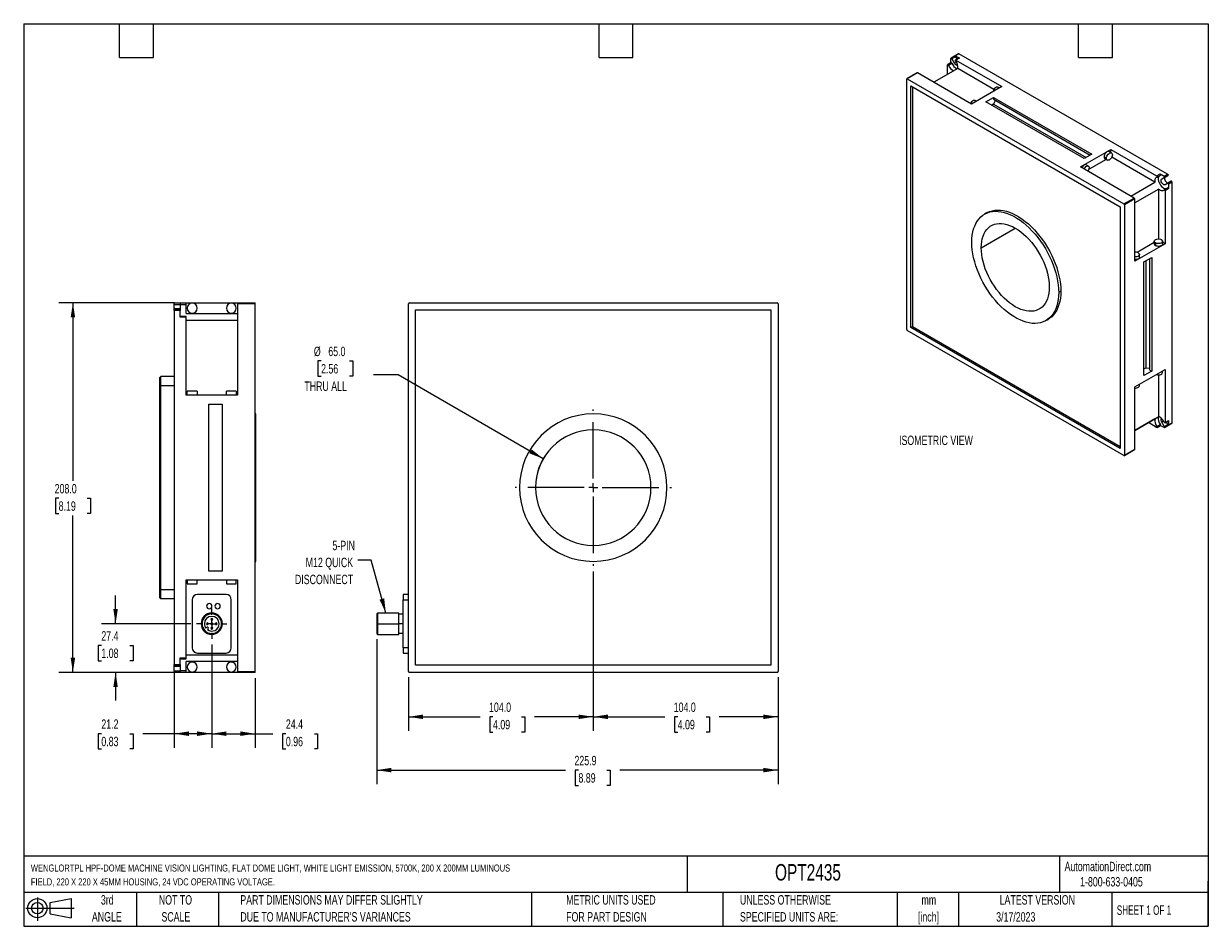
# Model space of a CAD drawing. Header units: millimetres. Extents: x 16 to 683, y 16 to 524.
import ezdxf

# ---------------------------------------------------------------- set-up
doc = ezdxf.new("R2010")
doc.units = ezdxf.units.MM
doc.header["$LTSCALE"] = 2.5
doc.linetypes.add('CENTERX2', pattern=[20.32, 12.7, -2.54, 2.54, -2.54])
doc.layers.add('CENTER', color=40, linetype='CENTERX2')
doc.layers.add('DIMENSIONS', color=140, linetype='Continuous', lineweight=25)
doc.layers.add('TEXT', color=140, linetype='Continuous', lineweight=25)
doc.styles.add('SLDTEXTSTYLE0', font='TXT', dxfattribs={"width": 0.7})
doc.styles.add('SLDTEXTSTYLE1', font='TXT', dxfattribs={"width": 0.65})
doc.dimstyles.new('SLDDIMSTYLE0', dxfattribs={"dimtxt": 5.39502, "dimasz": 8.255, "dimexe": 0, "dimexo": 0.0625, "dimgap": 1.348755, "dimtad": 0, "dimtih": 1, "dimtoh": 1, "dimrnd": 1e-09, "dimzin": 4, "dimdsep": 46, "dimtxsty": 'SLDTEXTSTYLE0', "dimsah": 1, "dimcen": 0.09, "dimadec": 0, "dimazin": 1, "dimtfac": 1, "dimtofl": 0, "dimtmove": 0, "dimatfit": 3, "dimfxl": 0, "dimfrac": 2, "dimtolj": 1, "dimtzin": 12, "dimarcsym": 0})
doc.dimstyles.new('SLDDIMSTYLE1', dxfattribs={"dimtxt": 5.39502, "dimasz": 8.255, "dimexe": 0, "dimexo": 0.0625, "dimgap": 1.348755, "dimtad": 0, "dimtih": 1, "dimtoh": 1, "dimrnd": 1e-09, "dimzin": 12, "dimdsep": 46, "dimtxsty": 'SLDTEXTSTYLE0', "dimsah": 1, "dimcen": 0.09, "dimadec": 0, "dimazin": 3, "dimtfac": 1, "dimtofl": 0, "dimtmove": 0, "dimatfit": 3, "dimfxl": 0, "dimfrac": 2, "dimtolj": 1, "dimtzin": 12, "dimarcsym": 0})
doc.dimstyles.new('SLDDIMSTYLE2', dxfattribs={"dimtxt": 5.39502, "dimasz": 8.255, "dimexe": 0, "dimexo": 0.0625, "dimgap": 1.348755, "dimtad": 0, "dimtih": 1, "dimtoh": 1, "dimrnd": 1e-09, "dimzin": 4, "dimdsep": 46, "dimtxsty": 'SLDTEXTSTYLE0', "dimsah": 1, "dimcen": 0, "dimadec": 0, "dimazin": 1, "dimtfac": 1, "dimtofl": 0, "dimtmove": 0, "dimatfit": 3, "dimfxl": 0, "dimfrac": 2, "dimtolj": 1, "dimtzin": 12, "dimarcsym": 0})
doc.dimstyles.new('SLDDIMSTYLE3', dxfattribs={"dimtxt": 0.18, "dimasz": 8.255, "dimexe": 0, "dimexo": 0.0625, "dimgap": 0, "dimtad": 0, "dimtih": 1, "dimtoh": 1, "dimdec": 0, "dimrnd": 1e-09, "dimzin": 0, "dimdsep": 46, "dimtxsty": 'Standard', "dimsah": 1, "dimcen": 0.09, "dimadec": 0, "dimazin": 0, "dimtfac": 8.255, "dimtdec": 0, "dimtofl": 0, "dimtmove": 0, "dimatfit": 3, "dimfxl": 0, "dimfrac": 2, "dimtolj": 1, "dimtzin": 0, "dimarcsym": 0})
doc.dimstyles.new('SLDDIMSTYLE4', dxfattribs={"dimtxt": 5.39502, "dimasz": 8.255, "dimexe": 0, "dimexo": 0.0625, "dimgap": 1.348755, "dimtad": 0, "dimtih": 1, "dimtoh": 1, "dimrnd": 1e-09, "dimzin": 12, "dimdsep": 46, "dimtxsty": 'SLDTEXTSTYLE0', "dimsah": 1, "dimcen": 0.09, "dimadec": 0, "dimazin": 3, "dimtfac": 1, "dimtmove": 0, "dimatfit": 0, "dimfxl": 0, "dimfrac": 2, "dimtolj": 1, "dimtzin": 12, "dimarcsym": 0})

# ---------------------------------------------------------------- blocks, each defined once
blk = doc.blocks.new('Block11')
at = {"color": 7, "linetype": 'Continuous', "lineweight": 18}
for p, q in [((0, 7.2), (27.18, 7.2)), ((6.47, 13.28), (6.47, 0)), ((13.7, 10.42), (25.44, 12.58)), ((13.7, 3.99), (13.7, 10.42)), ((25.44, 12.58), (25.44, 1.83)), ((13.7, 3.99), (25.44, 1.83))]:
    blk.add_line(p, q, dxfattribs=at)
for radius in [5.38, 3.21]:
    blk.add_circle((6.47, 7.2), radius, dxfattribs=at)
blk = doc.blocks.new('Block12')
at = {"color": 7, "linetype": 'Continuous'}
blk.add_blockref('Block11', (0, 0), dxfattribs=at)
blk = doc.blocks.new('SW_NOTE_0')
at = {"layer": 'TEXT', "color": 0, "attachment_point": 1, "style": 'SLDTEXTSTYLE0'}
for s, insert, char_height in [('WENGLORTPL HPF-DOME MACHINE VISION LIGHTING, FLAT DOME LIGHT, WHITE LIGHT EMISSION, 5700K, 200 X 200MM LUMINOUS', (0, 5.12), 3.96875), ('FIELD, 220 X 220 X 45MM HOUSING, 24 VDC OPERATING VOLTAGE.', (0, -2.68), 3.9688)]:
    blk.add_mtext(s, dxfattribs=dict(at, insert=insert, char_height=char_height))
blk = doc.blocks.new('SW_NOTE_0_1')
at = {"layer": 'TEXT', "color": 0, "char_height": 5.292, "attachment_point": 2, "style": 'SLDTEXTSTYLE0'}
for s, insert in [('mm', (7.11, 6.82)), ('[inch]', (6.9, -2.73))]:
    blk.add_mtext(s, dxfattribs=dict(at, insert=insert))
blk = doc.blocks.new('SW_NOTE_0_2')
at = {"layer": 'TEXT', "color": 0, "char_height": 5.2917, "attachment_point": 1, "style": 'SLDTEXTSTYLE0'}
for s, insert in [('UNLESS OTHERWISE', (0, 6.82)), ('SPECIFIED UNITS ARE:', (0, -2.73))]:
    blk.add_mtext(s, dxfattribs=dict(at, insert=insert))
blk = doc.blocks.new('SW_NOTE_0_3')
at = {"layer": 'TEXT', "color": 0, "char_height": 5.2917, "attachment_point": 1, "style": 'SLDTEXTSTYLE0'}
for s, insert in [('PART DIMENSIONS MAY DIFFER SLIGHTLY', (0, 6.82)), ("DUE TO MANUFACTURER'S VARIANCES", (0, -2.73))]:
    blk.add_mtext(s, dxfattribs=dict(at, insert=insert))
blk = doc.blocks.new('SW_NOTE_0_4')
at = {"layer": 'TEXT', "color": 0, "char_height": 5.292, "attachment_point": 2, "style": 'SLDTEXTSTYLE0'}
for s, insert in [('NOT TO', (13.15, 6.82)), ('SCALE', (13.39, -2.73))]:
    blk.add_mtext(s, dxfattribs=dict(at, insert=insert))
blk = doc.blocks.new('SW_NOTE_0_5')
at = {"layer": 'TEXT', "color": 0, "char_height": 5.292, "attachment_point": 2, "style": 'SLDTEXTSTYLE0'}
for s, insert in [('3rd', (5.79, 6.82)), ('ANGLE', (5.54, -2.73))]:
    blk.add_mtext(s, dxfattribs=dict(at, insert=insert))
blk = doc.blocks.new('SW_NOTE_0_6')
at = {"layer": 'TEXT', "color": 0, "char_height": 5.2917, "attachment_point": 1, "style": 'SLDTEXTSTYLE0'}
for s, insert in [('METRIC UNITS USED', (0, 6.82)), ('FOR PART DESIGN', (0, -2.73))]:
    blk.add_mtext(s, dxfattribs=dict(at, insert=insert))
blk = doc.blocks.new('_D')
at = {"layer": 'DIMENSIONS'}
for p, q in [((336.45, 215.57), (336.45, 125.84)), ((440.45, 156.11), (440.45, 125.84)), ((336.45, 133.78), (376.67, 133.78)), ((383.98, 133.78), (382.17, 133.78)), ((382.17, 133.78), (382.17, 125.21)), ((400.01, 133.78), (401.82, 133.78)), ((401.82, 133.78), (401.82, 125.21)), ((440.45, 133.78), (407.32, 133.78)), ((382.17, 125.21), (383.98, 125.21)), ((401.82, 125.21), (400.01, 125.21))]:
    blk.add_line(p, q, dxfattribs=at)
for points in [[(336.45, 133.78), (344.7, 132.51), (344.7, 135.05)], [(440.45, 133.78), (432.19, 135.05), (432.19, 132.51)]]:
    blk.add_solid(points, dxfattribs=at)
at = {"layer": 'DIMENSIONS', "char_height": 5.292, "attachment_point": 1, "style": 'SLDTEXTSTYLE0'}
for s, insert in [('104.0', (381.74, 141.81)), ('4.09', (383.98, 132.03))]:
    blk.add_mtext(s, dxfattribs=dict(at, insert=insert))
blk = doc.blocks.new('_D_1')
at = {"layer": 'DIMENSIONS'}
for p, q in [((336.45, 215.57), (336.45, 125.84)), ((232.45, 156.11), (232.45, 125.84)), ((232.45, 133.78), (272.71, 133.78)), ((280.02, 133.78), (278.21, 133.78)), ((278.21, 133.78), (278.21, 125.21)), ((296.05, 133.78), (297.86, 133.78)), ((297.86, 133.78), (297.86, 125.21)), ((336.45, 133.78), (303.36, 133.78)), ((278.21, 125.21), (280.02, 125.21)), ((297.86, 125.21), (296.05, 125.21))]:
    blk.add_line(p, q, dxfattribs=at)
for points in [[(232.45, 133.78), (240.7, 132.51), (240.7, 135.05)], [(336.45, 133.78), (328.19, 135.05), (328.19, 132.51)]]:
    blk.add_solid(points, dxfattribs=at)
at = {"layer": 'DIMENSIONS', "char_height": 5.292, "attachment_point": 1, "style": 'SLDTEXTSTYLE0'}
for s, insert in [('104.0', (277.78, 141.81)), ('4.09', (280.02, 132.03))]:
    blk.add_mtext(s, dxfattribs=dict(at, insert=insert))
blk = doc.blocks.new('_D_2')
at = {"layer": 'DIMENSIONS'}
for p, q in [((214.55, 177.48), (214.55, 95.84)), ((440.45, 156.11), (440.45, 95.84)), ((214.55, 103.78), (320.82, 103.78)), ((328.13, 103.78), (326.31, 103.78)), ((326.31, 103.78), (326.31, 95.21)), ((344.16, 103.78), (345.97, 103.78)), ((345.97, 103.78), (345.97, 95.21)), ((440.45, 103.78), (351.47, 103.78)), ((326.31, 95.21), (328.13, 95.21)), ((345.97, 95.21), (344.16, 95.21))]:
    blk.add_line(p, q, dxfattribs=at)
for points in [[(214.55, 103.78), (222.8, 102.51), (222.8, 105.05)], [(440.45, 103.78), (432.19, 105.05), (432.19, 102.51)]]:
    blk.add_solid(points, dxfattribs=at)
at = {"layer": 'DIMENSIONS', "char_height": 5.292, "attachment_point": 1, "style": 'SLDTEXTSTYLE0'}
for s, insert in [('225.9', (325.88, 111.81)), ('8.89', (328.13, 102.03))]:
    blk.add_mtext(s, dxfattribs=dict(at, insert=insert))
blk = doc.blocks.new('_D_3')
at = {"layer": 'DIMENSIONS'}
for p, q in [((183.26, 334.05), (181.45, 334.05)), ((181.45, 334.05), (181.45, 325.47)), ((199.29, 334.05), (201.1, 334.05)), ((201.1, 334.05), (201.1, 325.47)), ((181.45, 325.47), (183.26, 325.47)), ((201.1, 325.47), (199.29, 325.47)), ((226.58, 326.21), (212.69, 326.21)), ((308.3, 279.03), (226.58, 326.21))]:
    blk.add_line(p, q, dxfattribs=at)
blk.add_arc((336.45, 262.78), 32.5, 136.27528, 174.42035, dxfattribs=at)
blk.add_solid([(308.3, 279.03), (301.79, 284.26), (300.52, 282.06)], dxfattribs=at)
at = {"layer": 'DIMENSIONS', "char_height": 5.292, "attachment_point": 1, "style": 'SLDTEXTSTYLE0'}
for s, insert in [('%%c', (179.19, 342.08)), ('65.0', (187.33, 342.08)), ('2.56', (183.26, 332.3)), ('THRU ALL', (173.83, 322.51))]:
    blk.add_mtext(s, dxfattribs=dict(at, insert=insert))
blk = doc.blocks.new('SW_NOTE_0_7')
at = {"layer": 'TEXT', "color": 0, "char_height": 5.292, "attachment_point": 3, "style": 'SLDTEXTSTYLE0'}
for s, insert in [('5-PIN', (-1.58, 10.83)), ('M12 QUICK', (-2.61, 1.28)), ('DISCONNECT', (-2.61, -8.28))]:
    blk.add_mtext(s, dxfattribs=dict(at, insert=insert))
blk = doc.blocks.new('SW_CENTERMARKSYMBOL_0')
at = {"layer": 'CENTER', "color": 0}
for p, q in [((0, 5.08), (0, 44.04)), ((-5.08, 0), (-44.04, 0)), ((0, 0), (-2.54, 0)), ((0, 0), (0, 2.54)), ((0, 0), (0, -2.54)), ((0, 0), (2.54, 0)), ((5.08, 0), (44.04, 0)), ((0, -5.08), (0, -44.04))]:
    blk.add_line(p, q, dxfattribs=at)
blk = doc.blocks.new('_D_4')
at = {"layer": 'DIMENSIONS'}
for p, q in [((67.59, 186.16), (67.59, 202.03)), ((110.03, 186.16), (59.66, 186.16)), ((59.58, 173.93), (57.77, 173.93)), ((57.77, 173.93), (57.77, 165.35)), ((75.61, 173.93), (77.42, 173.93)), ((77.42, 173.93), (77.42, 165.35)), ((57.77, 165.35), (59.58, 165.35)), ((77.42, 165.35), (75.61, 165.35)), ((100.75, 158.78), (59.66, 158.78)), ((67.59, 158.78), (67.59, 142.91))]:
    blk.add_line(p, q, dxfattribs=at)
for points in [[(67.59, 186.16), (68.86, 194.41), (66.32, 194.41)], [(67.59, 158.78), (66.32, 150.53), (68.86, 150.53)]]:
    blk.add_solid(points, dxfattribs=at)
at = {"layer": 'DIMENSIONS', "char_height": 5.292, "attachment_point": 1, "style": 'SLDTEXTSTYLE0'}
for s, insert in [('27.4', (59.58, 181.96)), ('1.08', (59.58, 172.18))]:
    blk.add_mtext(s, dxfattribs=dict(at, insert=insert))
blk = doc.blocks.new('_D_5')
at = {"layer": 'DIMENSIONS'}
for p, q in [((100.75, 366.78), (35.64, 366.78)), ((43.57, 366.78), (43.57, 266.56)), ((35.56, 256.78), (33.75, 256.78)), ((33.75, 256.78), (33.75, 248.21)), ((51.59, 256.78), (53.4, 256.78)), ((53.4, 256.78), (53.4, 248.21)), ((33.75, 248.21), (35.56, 248.21)), ((43.57, 158.78), (43.57, 247)), ((53.4, 248.21), (51.59, 248.21)), ((100.75, 158.78), (35.64, 158.78))]:
    blk.add_line(p, q, dxfattribs=at)
for points in [[(43.57, 366.78), (42.3, 358.53), (44.84, 358.53)], [(43.57, 158.78), (44.84, 167.04), (42.3, 167.04)]]:
    blk.add_solid(points, dxfattribs=at)
at = {"layer": 'DIMENSIONS', "char_height": 5.292, "attachment_point": 1, "style": 'SLDTEXTSTYLE0'}
for s, insert in [('208.0', (33.31, 264.81)), ('8.19', (35.56, 255.03))]:
    blk.add_mtext(s, dxfattribs=dict(at, insert=insert))
blk = doc.blocks.new('_D_6')
at = {"layer": 'DIMENSIONS'}
for p, q in [((121.74, 174.44), (121.74, 116.34)), ((100.59, 159.01), (100.59, 116.34)), ((59.58, 124.28), (57.77, 124.28)), ((57.77, 124.28), (57.77, 115.7)), ((75.61, 124.28), (77.42, 124.28)), ((77.42, 124.28), (77.42, 115.7)), ((100.59, 124.28), (82.92, 124.28)), ((121.74, 124.28), (100.59, 124.28)), ((57.77, 115.7), (59.58, 115.7)), ((77.42, 115.7), (75.61, 115.7))]:
    blk.add_line(p, q, dxfattribs=at)
for points in [[(100.59, 124.28), (108.85, 123.01), (108.85, 125.55)], [(121.74, 124.28), (113.49, 125.55), (113.49, 123.01)]]:
    blk.add_solid(points, dxfattribs=at)
at = {"layer": 'DIMENSIONS', "char_height": 5.292, "attachment_point": 1, "style": 'SLDTEXTSTYLE0'}
for s, insert in [('21.2', (59.58, 132.31)), ('0.83', (59.58, 122.52))]:
    blk.add_mtext(s, dxfattribs=dict(at, insert=insert))
blk = doc.blocks.new('_D_7')
at = {"layer": 'DIMENSIONS'}
for p, q in [((121.74, 174.44), (121.74, 116.34)), ((146.09, 155.61), (146.09, 116.34)), ((121.74, 124.28), (146.09, 124.28)), ((146.09, 124.28), (156.12, 124.28)), ((163.43, 124.28), (161.62, 124.28)), ((161.62, 124.28), (161.62, 115.7)), ((179.46, 124.28), (181.27, 124.28)), ((181.27, 124.28), (181.27, 115.7)), ((161.62, 115.7), (163.43, 115.7)), ((181.27, 115.7), (179.46, 115.7))]:
    blk.add_line(p, q, dxfattribs=at)
for points in [[(121.74, 124.28), (130, 123.01), (130, 125.55)], [(146.09, 124.28), (137.84, 125.55), (137.84, 123.01)]]:
    blk.add_solid(points, dxfattribs=at)
at = {"layer": 'DIMENSIONS', "char_height": 5.292, "attachment_point": 1, "style": 'SLDTEXTSTYLE0'}
for s, insert in [('24.4', (163.43, 132.31)), ('0.96', (163.43, 122.52))]:
    blk.add_mtext(s, dxfattribs=dict(at, insert=insert))
blk = doc.blocks.new('SW_CENTERMARKSYMBOL_1')
at = {"layer": 'CENTER', "color": 0}
for p, q in [((0, 5.08), (0, 8.54)), ((-5.08, 0), (-8.54, 0)), ((0, 0), (-2.54, 0)), ((0, 0), (0, 2.54)), ((0, 0), (0, -2.54)), ((0, 0), (2.54, 0)), ((5.08, 0), (8.54, 0)), ((0, -5.08), (0, -8.54))]:
    blk.add_line(p, q, dxfattribs=at)

msp = doc.modelspace()

# ---------------------------------------------------------------- linework, layer by layer
for p, q in [((542.08, 506.997), (540.118, 505.864)), ((542.289, 506.976), (540.326, 505.844)), ((659.681, 439.207), (542.289, 506.976)), ((535.784, 495.336), (535.784, 500.653)), ((537.826, 501.973), (535.87, 500.844)), ((536.078, 500.823), (538.035, 501.953)), ((536.319, 500.54), (538.276, 501.669)), ((537.74, 501.923), (537.74, 504.35)), ((539.789, 505.674), (537.826, 504.541)), ((538.243, 504.3), (540.118, 505.383)), ((539.749, 501.692), (538.243, 504.3)), ((539.749, 501.692), (540.814, 502.307)), ((540.118, 505.383), (541.021, 503.819)), ((540.326, 505.844), (542.55, 504.56)), ((542.341, 504.581), (540.385, 503.451)), ((542.55, 504.56), (540.593, 503.431)), ((540.593, 503.431), (566.425, 488.518)), ((518.782, 496.193), (512.978, 492.842)), ((518.99, 496.172), (513.186, 492.821)), ((549.337, 478.653), (518.99, 496.172)), ((541.604, 498.696), (528.111, 490.907)), ((561.994, 486.926), (541.604, 498.696)), ((512.891, 351.798), (512.891, 492.651)), ((513.186, 492.821), (635.162, 422.406)), ((515.248, 352.819), (515.248, 488.909)), ((515.248, 488.909), (633.099, 420.875)), ((516.221, 488.348), (516.221, 353.38)), ((566.425, 488.518), (549.337, 478.653)), ((564.928, 487.654), (564.203, 488.073)), ((551.965, 480.17), (551.24, 480.589)), ((557.409, 479.912), (561.77, 482.429)), ((561.77, 482.429), (617.16, 450.453)), ((561.77, 482.429), (561.77, 481.341)), ((561.77, 481.341), (616.217, 449.909)), ((562.793, 480.75), (561.77, 478.619)), ((612.8, 447.936), (557.409, 479.912)), ((561.77, 478.619), (560.71, 478.007)), ((561.77, 478.619), (613.86, 448.548)), ((610.619, 443.276), (627.708, 453.141)), ((617.16, 450.453), (612.8, 447.936)), ((625.139, 447.507), (615.579, 441.988)), ((623.995, 448.956), (625.321, 448.191)), ((624.479, 447.888), (625.805, 447.123)), ((628.138, 451.164), (626.812, 451.929)), ((627.708, 453.141), (653.539, 438.228)), ((627.708, 451.412), (627.708, 453.141)), ((652.529, 434.661), (628.25, 448.677)), ((640.966, 425.757), (610.619, 443.276)), ((615.174, 443.68), (613.848, 444.446)), ((639.035, 426.872), (652.529, 434.661)), ((653.539, 438.228), (655.496, 439.358)), ((653.748, 437.527), (655.704, 438.657)), ((655.496, 439.358), (657.719, 438.074)), ((656.422, 436.504), (658.384, 437.636)), ((656.422, 436.504), (657.927, 437.373)), ((657.719, 438.074), (659.681, 439.207)), ((657.927, 437.373), (659.89, 438.506)), ((659.802, 434.126), (658.297, 433.256)), ((659.89, 438.506), (658.384, 437.636)), ((661.765, 435.258), (659.802, 434.126)), ((661.973, 435.238), (660.011, 434.105)), ((662.268, 434.727), (660.305, 433.595)), ((660.305, 433.595), (660.305, 431.027)), ((662.268, 299.167), (662.268, 434.727)), ((654.755, 430.806), (641.261, 423.016)), ((654.755, 402.769), (654.755, 430.806)), ((659.802, 431.558), (657.846, 430.429)), ((660.011, 431.537), (658.054, 430.408)), ((660.305, 431.027), (658.349, 429.898)), ((658.349, 429.898), (658.349, 400.068)), ((633.099, 420.875), (633.099, 284.785)), ((635.162, 422.406), (640.966, 425.757)), ((641.261, 425.247), (635.456, 421.896)), ((635.456, 421.896), (635.456, 281.043)), ((641.261, 390.203), (641.261, 425.247)), ((557.856, 417.359), (556.677, 416.679)), ((554.817, 397.783), (573.971, 408.841)), ((658.349, 400.068), (641.261, 390.203)), ((652.185, 400.66), (642.627, 395.142)), ((652.185, 401.429), (652.185, 399.898)), ((652.869, 400.477), (652.869, 398.946)), ((656.852, 399.898), (656.852, 401.429)), ((658.349, 400.068), (656.852, 400.932)), ((643.889, 392.415), (643.889, 393.946)), ((646.387, 389.761), (650.748, 392.278)), ((646.387, 325.798), (646.387, 389.761)), ((647.448, 390.373), (647.448, 330.221)), ((649.805, 328.86), (649.805, 391.734)), ((650.748, 392.278), (650.748, 328.316)), ((100.593, 366.78), (103.923, 366.78)), ((100.593, 365.927), (100.593, 366.78)), ((103.923, 366.78), (103.923, 365.927)), ((103.923, 366.78), (107.243, 366.78)), ((107.243, 365.871), (107.243, 366.78)), ((107.243, 366.78), (136.243, 366.78)), ((136.243, 366.78), (146.093, 366.78)), ((136.243, 366.78), (136.243, 366.28)), ((146.093, 366.28), (146.093, 366.78)), ((232.948, 366.78), (439.948, 366.78)), ((599.6, 373.291), (598.422, 372.611)), ((100.593, 365.927), (103.923, 365.927)), ((100.593, 363.371), (100.593, 365.927)), ((103.923, 363.371), (100.593, 363.371)), ((100.593, 362.891), (100.593, 363.371)), ((103.923, 362.891), (100.593, 362.891)), ((100.593, 362.391), (100.593, 362.891)), ((103.923, 362.391), (100.593, 362.391)), ((100.593, 362.391), (100.593, 163.169)), ((103.923, 365.927), (103.923, 363.371)), ((103.923, 365.871), (107.243, 365.871)), ((103.923, 363.371), (103.923, 362.891)), ((103.923, 362.891), (103.923, 362.391)), ((103.923, 358.618), (103.923, 362.391)), ((107.243, 360.68), (107.243, 365.871)), ((107.243, 360.68), (136.243, 360.68)), ((136.243, 366.28), (136.243, 314.78)), ((146.093, 366.28), (136.243, 366.28)), ((146.093, 159.28), (146.093, 366.28)), ((232.448, 159.28), (232.448, 366.28)), ((236.448, 162.78), (236.448, 362.78)), ((236.448, 362.78), (436.448, 362.78)), ((436.448, 362.78), (436.448, 162.78)), ((440.448, 366.28), (440.448, 159.28)), ((107.243, 359.118), (103.923, 359.118)), ((107.243, 358.618), (103.923, 358.618)), ((107.243, 358.618), (107.243, 359.118)), ((107.243, 314.78), (107.243, 358.618)), ((136.243, 356.903), (107.243, 356.903)), ((515.248, 352.819), (516.221, 353.38)), ((516.221, 353.38), (633.099, 285.908)), ((591.258, 356.777), (592.436, 357.457)), ((635.162, 280.873), (513.186, 351.288)), ((633.099, 284.785), (515.248, 352.819)), ((641.261, 319.437), (658.349, 329.302)), ((646.387, 329.608), (647.448, 330.221)), ((650.748, 328.316), (646.387, 325.798)), ((647.448, 330.221), (649.805, 330.041)), ((649.805, 328.86), (650.748, 328.316)), ((656.852, 327.6), (656.852, 328.437)), ((658.349, 329.302), (658.349, 299.472)), ((92.593, 324.78), (93.093, 325.28)), ((92.593, 320.28), (92.593, 324.78)), ((93.093, 320.28), (92.593, 320.28)), ((92.593, 205.28), (92.593, 320.28)), ((93.093, 320.28), (93.093, 325.28)), ((100.593, 325.28), (93.093, 325.28)), ((93.093, 205.28), (93.093, 320.28)), ((93.093, 320.28), (100.593, 320.28)), ((643.889, 320.117), (643.889, 320.954)), ((654.755, 302.714), (654.755, 326.26)), ((136.243, 314.78), (107.243, 314.78)), ((107.943, 314.78), (107.943, 317.03)), ((113.543, 317.03), (107.943, 317.03)), ((113.543, 317.03), (113.543, 314.78)), ((135.543, 317.03), (129.943, 317.03)), ((129.943, 314.78), (129.943, 317.03)), ((135.543, 317.03), (135.543, 314.78)), ((641.261, 284.393), (641.261, 319.437)), ((120.143, 309.78), (127.543, 309.78)), ((120.143, 215.78), (120.143, 309.78)), ((127.543, 309.78), (127.543, 215.78)), ((146.443, 304.28), (146.093, 304.28)), ((146.443, 262.78), (146.443, 304.28)), ((641.261, 294.924), (654.755, 302.714)), ((652.529, 301.429), (641.261, 294.924)), ((657.486, 300.224), (656.422, 299.609)), ((658.263, 299.281), (660.219, 300.411)), ((658.349, 299.472), (660.305, 300.601)), ((660.305, 300.601), (660.305, 298.034)), ((653.539, 296.695), (648.934, 299.353)), ((655.665, 298.345), (653.709, 297.215)), ((653.748, 296.674), (655.704, 297.803)), ((657.719, 296.54), (655.618, 297.754)), ((657.927, 297.001), (656.422, 299.609)), ((659.802, 298.084), (657.927, 297.001)), ((657.927, 296.52), (659.89, 297.653)), ((659.976, 297.843), (658.014, 296.711)), ((658.899, 299.649), (659.802, 298.084)), ((660.219, 297.843), (662.181, 298.976)), ((660.305, 298.034), (662.268, 299.167)), ((635.37, 280.852), (641.174, 284.203)), ((635.456, 281.043), (641.261, 284.393)), ((146.443, 262.78), (146.093, 262.78)), ((146.443, 221.28), (146.443, 262.78)), ((146.093, 221.28), (146.443, 221.28)), ((127.543, 215.78), (120.143, 215.78)), ((107.243, 210.78), (136.243, 210.78)), ((107.243, 166.942), (107.243, 210.78)), ((107.943, 210.78), (107.943, 208.53)), ((107.943, 208.53), (113.543, 208.53)), ((113.543, 208.53), (113.543, 210.78)), ((129.943, 210.78), (129.943, 208.53)), ((129.943, 208.53), (135.543, 208.53)), ((135.543, 208.53), (135.543, 210.78)), ((136.243, 210.78), (136.243, 159.28)), ((92.593, 205.28), (93.093, 205.28)), ((92.593, 200.78), (92.593, 205.28)), ((92.593, 200.78), (93.093, 200.28)), ((93.093, 200.28), (93.093, 205.28)), ((100.593, 205.28), (93.093, 205.28)), ((93.093, 200.28), (100.593, 200.28)), ((129.743, 202.658), (113.743, 202.658)), ((229.548, 202.658), (229.548, 199.658)), ((232.448, 202.658), (229.548, 202.658)), ((110.743, 199.658), (110.743, 172.658)), ((132.743, 172.658), (132.743, 199.658)), ((229.548, 172.658), (229.548, 199.658)), ((229.548, 199.658), (232.448, 199.658)), ((121.511, 188.661), (121.243, 188.661)), ((122.243, 188.661), (121.975, 188.661)), ((215.048, 192.158), (214.548, 191.658)), ((214.548, 191.658), (214.548, 186.158)), ((226.948, 192.158), (215.048, 192.158)), ((215.048, 192.158), (215.048, 186.158)), ((226.948, 186.158), (226.948, 192.158)), ((229.548, 191.533), (226.948, 191.533)), ((115.743, 186.158), (116.243, 186.158)), ((118.808, 184.072), (118.415, 183.678)), ((119.007, 186.158), (118.739, 186.158)), ((119.657, 183.223), (119.263, 182.83)), ((119.739, 186.158), (119.471, 186.158)), ((121.511, 186.158), (121.243, 186.158)), ((121.511, 183.654), (121.243, 183.654)), ((122.243, 186.158), (121.975, 186.158)), ((122.243, 183.654), (121.975, 183.654)), ((124.014, 186.158), (123.746, 186.158)), ((124.746, 186.158), (124.478, 186.158)), ((127.243, 186.158), (127.743, 186.158)), ((214.548, 186.158), (215.048, 186.158)), ((214.548, 186.158), (214.548, 180.658)), ((214.548, 180.658), (215.048, 180.158)), ((215.048, 186.158), (215.048, 180.158)), ((215.048, 186.158), (226.948, 186.158)), ((215.048, 180.158), (226.948, 180.158)), ((226.948, 180.158), (226.948, 186.158)), ((229.548, 186.158), (226.948, 186.158)), ((226.948, 180.783), (229.548, 180.783)), ((103.923, 166.942), (107.243, 166.942)), ((103.923, 163.169), (103.923, 166.942)), ((107.243, 168.658), (136.243, 168.658)), ((107.243, 166.442), (107.243, 166.942)), ((113.743, 169.658), (129.743, 169.658)), ((229.548, 172.658), (229.548, 169.658)), ((232.448, 172.658), (229.548, 172.658)), ((229.548, 169.658), (232.448, 169.658)), ((100.593, 163.169), (103.923, 163.169)), ((100.593, 162.669), (100.593, 163.169)), ((100.593, 162.669), (103.923, 162.669)), ((100.593, 162.189), (100.593, 162.669)), ((103.923, 162.189), (100.593, 162.189)), ((100.593, 159.634), (100.593, 162.189)), ((103.923, 166.442), (107.243, 166.442)), ((103.923, 163.169), (103.923, 162.669)), ((103.923, 162.669), (103.923, 162.189)), ((103.923, 162.189), (103.923, 159.634)), ((136.243, 164.88), (107.243, 164.88)), ((107.243, 159.689), (107.243, 164.88)), ((436.448, 162.78), (236.448, 162.78)), ((100.593, 159.634), (103.923, 159.634)), ((100.593, 159.634), (100.593, 159.28)), ((103.923, 159.28), (100.593, 159.28)), ((100.593, 158.78), (100.593, 159.28)), ((103.923, 158.78), (100.593, 158.78)), ((107.243, 159.689), (103.923, 159.689)), ((103.923, 159.634), (103.923, 159.28)), ((103.923, 158.78), (103.923, 159.28)), ((107.243, 158.78), (103.923, 158.78)), ((107.243, 158.78), (107.243, 159.689)), ((136.243, 158.78), (107.243, 158.78)), ((136.243, 159.28), (146.093, 159.28)), ((136.243, 159.28), (136.243, 158.78)), ((146.093, 158.78), (136.243, 158.78)), ((146.093, 158.78), (146.093, 159.28)), ((439.948, 158.78), (232.948, 158.78))]:
    msp.add_line(p, q)
at = {"flags": 128}
for points in [[(538.243, 504.3), (538.174, 504.4), (538.092, 504.48), (538.006, 504.535), (537.922, 504.559), (537.848, 504.551), (537.79, 504.51), (537.753, 504.441), (537.74, 504.35)], [(540.326, 505.844), (540.241, 505.878), (540.163, 505.881), (540.099, 505.851), (540.054, 505.791), (540.033, 505.706), (540.037, 505.604), (540.067, 505.493), (540.118, 505.383)], [(540.424, 502.91), (540.358, 503.023), (540.314, 503.143), (540.299, 503.257), (540.313, 503.355), (540.354, 503.427), (540.419, 503.465), (540.502, 503.467), (540.593, 503.431)], [(564.203, 488.073), (564.117, 488.115), (563.722, 488.181), (563.272, 488.073), (562.802, 487.802), (562.351, 487.389), (561.956, 486.868), (561.649, 486.281), (561.454, 485.675), (561.447, 485.645)], [(551.24, 480.589), (551.154, 480.632), (550.759, 480.697), (550.308, 480.589), (549.838, 480.318), (549.388, 479.905), (548.993, 479.384), (548.769, 478.981)], [(626.812, 451.929), (626.726, 451.972), (626.331, 452.037), (625.88, 451.93), (625.41, 451.659), (624.96, 451.246), (624.565, 450.725), (624.257, 450.137), (624.062, 449.532), (623.995, 448.956)], [(625.321, 448.191), (625.388, 448.766), (625.583, 449.372), (625.891, 449.959), (626.286, 450.481), (626.736, 450.894), (627.206, 451.165), (627.657, 451.272), (628.052, 451.207), (628.359, 450.975), (628.554, 450.594), (628.621, 450.096)], [(628.621, 450.096), (628.554, 449.52), (628.359, 448.915), (628.052, 448.327), (627.657, 447.806), (627.206, 447.393), (626.736, 447.122), (626.286, 447.015), (625.891, 447.08), (625.583, 447.312), (625.388, 447.693), (625.321, 448.191)], [(613.848, 444.446), (613.762, 444.489), (613.367, 444.554), (612.916, 444.446), (612.447, 444.175), (611.996, 443.762), (611.601, 443.241), (611.377, 442.838)], [(612.703, 442.073), (612.927, 442.476), (613.322, 442.997), (613.773, 443.41), (614.242, 443.681), (614.693, 443.788), (615.088, 443.723), (615.395, 443.491), (615.591, 443.11), (615.657, 442.612)], [(653.709, 437.512), (653.373, 437.388), (653.081, 437.185), (652.84, 436.908), (652.654, 436.562), (652.528, 436.155), (652.464, 435.696), (652.465, 435.194), (652.529, 434.661)], [(653.539, 438.228), (653.631, 438.159), (653.713, 438.062), (653.779, 437.948), (653.82, 437.829), (653.834, 437.715), (653.818, 437.618), (653.775, 437.548), (653.709, 437.512)], [(654.934, 438.212), (654.806, 438.051), (654.548, 437.522), (654.424, 436.868), (654.438, 436.12), (654.591, 435.313), (654.874, 434.485), (655.276, 433.677), (655.775, 432.925), (656.35, 432.266), (656.973, 431.73), (657.613, 431.343), (658.242, 431.124), (658.829, 431.083), (659.032, 431.113)], [(655.496, 439.358), (655.587, 439.288), (655.67, 439.191), (655.735, 439.078), (655.777, 438.958), (655.79, 438.844), (655.775, 438.747), (655.732, 438.678), (655.704, 438.657)], [(658.297, 433.256), (657.961, 433.168), (657.566, 433.248), (657.152, 433.487), (656.757, 433.863), (656.422, 434.338), (656.178, 434.867), (656.05, 435.396), (656.05, 435.875), (656.178, 436.257), (656.422, 436.504)], [(657.927, 437.373), (657.979, 437.424), (658.008, 437.501), (658.012, 437.598), (657.991, 437.707), (657.947, 437.818), (657.883, 437.922), (657.805, 438.01), (657.719, 438.074)], [(658.384, 437.636), (658.14, 437.39), (658.012, 437.008), (658.012, 436.529), (658.14, 435.999), (658.384, 435.471), (658.719, 434.996), (659.114, 434.62), (659.529, 434.381), (659.923, 434.301), (660.259, 434.389)], [(659.681, 439.207), (659.767, 439.143), (659.845, 439.055), (659.909, 438.951), (659.953, 438.84), (659.974, 438.731), (659.97, 438.634), (659.941, 438.556), (659.89, 438.506)], [(654.755, 430.806), (655.184, 430.484), (655.618, 430.233), (656.048, 430.058), (656.463, 429.964), (656.856, 429.952), (657.217, 430.022), (657.538, 430.174), (657.813, 430.403)], [(549.513, 400.845), (549.579, 402.869), (549.774, 404.806), (550.098, 406.647), (550.55, 408.382), (551.127, 410.001), (551.826, 411.496), (552.642, 412.859), (553.573, 414.083), (554.612, 415.16), (555.755, 416.086), (556.995, 416.855), (558.325, 417.464), (559.739, 417.908), (561.228, 418.186), (562.786, 418.297), (564.403, 418.239), (566.072, 418.012), (567.782, 417.619), (569.526, 417.061), (571.293, 416.341), (573.074, 415.463), (574.861, 414.432), (576.642, 413.253), (578.409, 411.933), (580.153, 410.478), (581.863, 408.896), (583.532, 407.196), (585.149, 405.387), (586.707, 403.478), (588.196, 401.48), (589.61, 399.403), (590.941, 397.259), (592.18, 395.058), (593.323, 392.813), (594.362, 390.536), (595.293, 388.238), (596.109, 385.932), (596.808, 383.63), (597.385, 381.345), (597.837, 379.089), (598.161, 376.873), (598.356, 374.71), (598.422, 372.611)], [(557.856, 417.359), (558.173, 417.536), (559.503, 418.144), (560.917, 418.589), (562.407, 418.867), (563.965, 418.977), (565.582, 418.919), (567.25, 418.693), (568.961, 418.299), (570.704, 417.741), (572.472, 417.022), (574.253, 416.144), (576.039, 415.113), (577.821, 413.934), (579.588, 412.613), (581.331, 411.158), (583.042, 409.576), (584.71, 407.876), (586.328, 406.067), (587.885, 404.159), (589.375, 402.16), (590.789, 400.084), (592.119, 397.939), (593.359, 395.739), (594.501, 393.493), (595.541, 391.216), (596.471, 388.918), (597.288, 386.612), (597.987, 384.31), (598.563, 382.025), (599.015, 379.769), (599.34, 377.553), (599.535, 375.39), (599.6, 373.291)], [(554.817, 397.783), (554.882, 399.572), (555.078, 401.273), (555.403, 402.874), (555.854, 404.365), (556.43, 405.736), (557.125, 406.976), (557.935, 408.079), (558.855, 409.035), (559.878, 409.84), (560.997, 410.486), (562.205, 410.97), (563.493, 411.288), (564.853, 411.439), (566.275, 411.421), (567.749, 411.234), (569.266, 410.88), (570.815, 410.361), (572.386, 409.68), (573.968, 408.843), (575.549, 407.854), (577.12, 406.721), (578.669, 405.452), (580.186, 404.055), (581.66, 402.539), (583.082, 400.915), (584.442, 399.195), (585.73, 397.389), (586.938, 395.511), (588.057, 393.572), (589.08, 391.587), (590, 389.568), (590.81, 387.53), (591.505, 385.487), (592.081, 383.452), (592.532, 381.44), (592.857, 379.463), (593.053, 377.536), (593.118, 375.672)], [(598.422, 372.611), (598.356, 370.587), (598.161, 368.65), (597.837, 366.809), (597.385, 365.074), (596.808, 363.455), (596.109, 361.96), (595.293, 360.597), (594.362, 359.373), (593.323, 358.296), (592.18, 357.37), (590.941, 356.601), (589.61, 355.992), (588.196, 355.548), (586.707, 355.269), (585.149, 355.159), (583.532, 355.217), (581.863, 355.444), (580.153, 355.837), (578.409, 356.395), (576.642, 357.115), (574.861, 357.993), (573.074, 359.024), (571.293, 360.203), (569.526, 361.523), (567.782, 362.978), (566.072, 364.56), (564.403, 366.26), (562.786, 368.069), (561.228, 369.978), (559.739, 371.976), (558.325, 374.053), (556.995, 376.197), (555.755, 378.398), (554.612, 380.643), (553.573, 382.92), (552.642, 385.218), (551.826, 387.524), (551.127, 389.826), (550.55, 392.111), (550.098, 394.367), (549.774, 396.583), (549.579, 398.746), (549.513, 400.845)], [(652.869, 400.477), (652.471, 400.784), (652.239, 401.143), (652.191, 401.525), (652.333, 401.9), (652.651, 402.237), (653.12, 402.508), (653.703, 402.691), (654.352, 402.773), (655.015, 402.746), (655.637, 402.612), (656.169, 402.382)], [(656.169, 402.382), (656.567, 402.075), (656.799, 401.716), (656.846, 401.333), (656.705, 400.959), (656.387, 400.622), (655.917, 400.351), (655.334, 400.167), (654.685, 400.086), (654.023, 400.113), (653.401, 400.247), (652.869, 400.477)], [(593.118, 375.672), (593.053, 373.884), (592.857, 372.183), (592.532, 370.582), (592.081, 369.091), (591.505, 367.72), (590.81, 366.48), (590, 365.377), (589.08, 364.42), (588.057, 363.616), (586.938, 362.97), (585.73, 362.486), (584.442, 362.168), (583.082, 362.017), (581.66, 362.035), (580.186, 362.222), (578.669, 362.576), (577.12, 363.095), (575.549, 363.776), (573.968, 364.613), (572.386, 365.602), (570.815, 366.735), (569.266, 368.004), (567.749, 369.401), (566.275, 370.917), (564.853, 372.541), (563.493, 374.261), (562.205, 376.067), (560.997, 377.945), (559.878, 379.884), (558.855, 381.869), (557.935, 383.888), (557.125, 385.926), (556.43, 387.969), (555.854, 390.004), (555.403, 392.016), (555.078, 393.993), (554.882, 395.92), (554.817, 397.783)], [(643.205, 394.898), (643.603, 394.591), (643.835, 394.232), (643.883, 393.849), (643.741, 393.475), (643.423, 393.138), (642.954, 392.867), (642.371, 392.683), (641.722, 392.602), (641.261, 392.609)], [(656.852, 399.898), (656.846, 399.802), (656.705, 399.428), (656.387, 399.091), (655.917, 398.82), (655.334, 398.636), (654.685, 398.555), (654.023, 398.582), (653.401, 398.716), (652.869, 398.946)], [(643.889, 392.415), (643.883, 392.318), (643.741, 391.944), (643.423, 391.607), (642.954, 391.336), (642.371, 391.152), (641.722, 391.071), (641.261, 391.078)], [(599.6, 373.291), (599.535, 371.268), (599.34, 369.33), (599.015, 367.489), (598.563, 365.754), (597.987, 364.135), (597.288, 362.64), (596.471, 361.277), (595.541, 360.053), (594.501, 358.976), (593.359, 358.05), (592.436, 357.457)], [(653.371, 326.428), (653.401, 326.418), (654.023, 326.284), (654.685, 326.257), (655.334, 326.338), (655.917, 326.522), (656.387, 326.793), (656.705, 327.13), (656.846, 327.504), (656.852, 327.6)], [(641.261, 318.78), (641.722, 318.773), (642.371, 318.855), (642.954, 319.038), (643.423, 319.309), (643.741, 319.646), (643.883, 320.021), (643.889, 320.117)], [(656.422, 299.609), (656.19, 300.104), (656.059, 300.603), (656.04, 301.062), (656.134, 301.444), (656.333, 301.712)], [(653.709, 297.215), (653.775, 297.102), (653.818, 296.983), (653.834, 296.868), (653.82, 296.77), (653.779, 296.698), (653.713, 296.66), (653.631, 296.659), (653.539, 296.695)], [(655.704, 297.803), (655.735, 297.828), (655.777, 297.899), (655.79, 297.997), (655.775, 298.112), (655.732, 298.232), (655.665, 298.345)], [(658.349, 299.472), (658.334, 299.375), (658.292, 299.304), (658.226, 299.267), (658.143, 299.267), (658.051, 299.304), (657.96, 299.374), (657.878, 299.472), (657.813, 299.586)], [(659.973, 297.888), (659.974, 297.878), (659.976, 297.843)]]:
    msp.add_lwpolyline(points, dxfattribs=at)
for centre, radius, start, end in [((542.167, 506.811), 0.205, 53.612934, 115.076607), ((535.963, 500.682), 0.182, 50.796715, 189.214037), ((535.741, 500.292), 0.629, 23.133218, 57.561767), ((541.605, 502.647), 5.69, 201.743608, 246.964483), ((537.913, 501.782), 0.21, 54.382423, 114.307119), ((537.697, 501.422), 0.629, 23.133218, 57.561767), ((543.451, 503.669), 5.548, 201.130448, 247.571605), ((541.405, 502.337), 1.777, 201.266938, 273.904282), ((539.878, 505.465), 0.226, 46.181326, 113.121305), ((535.955, 499.386), 5.691, 353.038233, 38.254998), ((542.429, 504.398), 0.202, 53.158094, 115.531447), ((518.868, 496.002), 0.21, 54.382423, 114.307119), ((513.071, 492.68), 0.182, 50.796715, 189.214037), ((625.142, 448.832), 1.154, 173.799905, 234.887914), ((612.105, 442.777), 3.556, 324.990099, 357.347952), ((659.889, 433.935), 0.21, 54.381827, 114.313952), ((659.666, 433.566), 0.64, 2.605478, 57.394522), ((661.851, 435.067), 0.21, 54.381827, 114.313952), ((661.628, 434.698), 0.64, 2.605478, 57.394522), ((657.937, 430.259), 0.19, 51.896818, 130.693039), ((657.709, 429.869), 0.64, 2.605478, 57.394522), ((659.888, 431.363), 0.213, 54.973663, 113.715879), ((659.666, 430.998), 0.64, 2.605478, 57.394522), ((634.817, 421.867), 0.64, 2.605478, 57.394522), ((640.621, 425.218), 0.64, 2.605478, 57.394522), ((641.572, 391.739), 3.556, 62.655794, 95.016962), ((653.334, 400.001), 1.153, 185.11548, 246.204661), ((232.948, 366.28), 0.5, 90, 180), ((439.948, 366.28), 0.5, 0, 90), ((110.743, 363.78), 2.8, 0, 180), ((110.743, 363.78), 2.8, 180, 0), ((132.743, 363.78), 2.8, 0, 180), ((132.743, 363.78), 2.8, 180, 0), ((513.531, 351.827), 0.64, 182.605478, 237.394522), ((336.448, 262.78), 41.5, 0, 180), ((658.178, 300.739), 5.691, 173.038233, 218.254998), ((660.025, 301.838), 5.586, 172.585076, 218.702118), ((653.738, 299.58), 3.295, 59.64553, 72.024027), ((652.028, 297.114), 6.291, 23.133218, 57.561767), ((660.105, 300.577), 0.202, 304.466604, 6.845577), ((336.448, 262.78), 32.5, 0, 180), ((657.834, 296.681), 0.182, 230.796715, 9.214037), ((657.413, 296.69), 0.601, 1.956499, 31.143728), ((660.329, 298.374), 0.601, 208.855609, 238.045328), ((659.772, 297.821), 0.205, 305.013333, 6.298848), ((660.126, 298.005), 0.182, 230.796715, 9.214037), ((662.069, 299.142), 0.2, 304.056351, 7.25583), ((635.277, 281.014), 0.182, 230.796715, 9.214037), ((641.056, 284.371), 0.205, 305.013333, 6.298847), ((336.448, 262.78), 41.5, 180, 0), ((336.448, 262.78), 32.5, 180, 0), ((113.743, 199.658), 3, 90, 180), ((129.743, 199.658), 3, 0, 90), ((120.343, 196.058), 1.5, 0, 180), ((120.343, 196.058), 1.5, 180, 0), ((124.993, 196.058), 1.5, 0, 180), ((124.993, 196.058), 1.5, 180, 0), ((121.743, 186.158), 6, 0, 180), ((121.743, 186.158), 5.5, 0, 180), ((121.743, 186.158), 4.15, 0, 180), ((121.743, 188.661), 0.5, 0, 180), ((121.743, 188.661), 0.5, 180, 0), ((121.743, 188.661), 0.232, 0, 180), ((121.743, 188.661), 0.232, 180, 0), ((121.743, 186.158), 6, 180, 0), ((121.743, 186.158), 5.5, 180, 0), ((121.743, 186.158), 4.15, 180, 216.687139), ((119.239, 186.158), 0.5, 0, 180), ((119.239, 186.158), 0.5, 180, 0), ((119.232, 183.647), 0.6, 0, 135), ((119.239, 186.158), 0.232, 0, 180), ((119.239, 186.158), 0.232, 180, 0), ((121.743, 186.158), 4.15, 233.312861, 0), ((119.232, 183.647), 0.6, 315, 0), ((121.743, 186.158), 0.5, 0, 180), ((121.743, 186.158), 0.5, 180, 0), ((121.743, 183.654), 0.5, 0, 180), ((121.743, 183.654), 0.5, 180, 0), ((121.743, 186.158), 0.232, 0, 180), ((121.743, 186.158), 0.232, 180, 0), ((121.743, 183.654), 0.232, 0, 180), ((121.743, 183.654), 0.232, 180, 0), ((124.246, 186.158), 0.5, 0, 180), ((124.246, 186.158), 0.5, 180, 0), ((124.246, 186.158), 0.232, 0, 180), ((124.246, 186.158), 0.232, 180, 0), ((113.743, 172.658), 3, 180, 270), ((129.743, 172.658), 3, 270, 0), ((110.743, 161.78), 2.8, 0, 180), ((110.743, 161.78), 2.8, 180, 0), ((132.743, 161.78), 2.8, 0, 180), ((132.743, 161.78), 2.8, 180, 0), ((232.948, 159.28), 0.5, 180, 270), ((439.948, 159.28), 0.5, 270, 0)]:
    msp.add_arc(centre, radius, start, end)
at = {"layer": 'TEXT'}
for p, q in [((15.875, 523.875), (682.625, 523.875)), ((15.875, 523.875), (15.875, 15.875)), ((69.85, 504.825), (69.85, 523.875)), ((88.9, 504.825), (88.9, 523.875)), ((339.725, 504.825), (339.725, 523.875)), ((358.775, 504.825), (358.775, 523.875)), ((609.6, 504.825), (609.6, 523.875)), ((628.65, 504.825), (628.65, 523.875)), ((682.625, 523.875), (682.625, 15.875)), ((69.85, 504.825), (88.9, 504.825)), ((339.725, 504.825), (358.775, 504.825)), ((609.6, 504.825), (628.65, 504.825)), ((682.625, 55.315), (15.875, 55.315)), ((389.397, 55.315), (389.397, 34.925)), ((598.938, 55.315), (598.938, 34.925)), ((682.625, 15.875), (682.625, 41.275)), ((682.625, 34.925), (15.875, 34.925)), ((79.375, 34.925), (79.375, 15.875)), ((125.529, 34.925), (125.529, 15.875)), ((301.616, 34.925), (301.616, 15.875)), ((409.45, 34.925), (409.45, 15.875)), ((507.561, 34.925), (507.561, 15.875)), ((542.03, 34.925), (542.03, 15.875)), ((628.372, 34.925), (628.372, 15.875)), ((15.875, 15.875), (682.625, 15.875))]:
    msp.add_line(p, q, dxfattribs=at)

# ---------------------------------------------------------------- block references
at = {"layer": 'CENTER'}
for name, p in [('SW_CENTERMARKSYMBOL_0', (336.448, 262.78)), ('SW_CENTERMARKSYMBOL_1', (121.743, 186.158))]:
    msp.add_blockref(name, p, dxfattribs=at)
at = {"layer": 'TEXT'}
for name, p in [('SW_NOTE_0_7', (203.9, 222.027)), ('SW_NOTE_0', (19.914, 45.539)), ('SW_NOTE_0_5', (57.118, 26.589)), ('SW_NOTE_0_4', (88.143, 26.589)), ('SW_NOTE_0_3', (137.798, 26.589)), ('SW_NOTE_0_6', (321.196, 26.589)), ('SW_NOTE_0_2', (419.02, 26.589)), ('Block12', (17.095, 18.885)), ('SW_NOTE_0_1', (518.215, 26.582))]:
    msp.add_blockref(name, p, dxfattribs=at)

# ---------------------------------------------------------------- texts
for s, insert, char_height, attachment_point, style in [('ISOMETRIC VIEW', (508.563, 292.034), 5.29167, 1, 'SLDTEXTSTYLE0'), ('OPT2435', (438.754, 50.911), 9.2604, 1, 'SLDTEXTSTYLE0'), ('AutomationDirect.com', (601.737, 52.191), 5.29167, 1, 'SLDTEXTSTYLE0'), ('1-800-633-0405', (610.479, 43.593), 5.29167, 1, 'SLDTEXTSTYLE0'), ('LATEST VERSION', (586.38, 33.41), 5.29167, 2, 'SLDTEXTSTYLE0'), ('SHEET 1 OF 1', (631.103, 27.629), 5.29167, 1, 'SLDTEXTSTYLE1'), ('3/17/2023', (574.254, 23.819), 5.2917, 2, 'SLDTEXTSTYLE0')]:
    msp.add_mtext(s, dxfattribs=dict(at, insert=insert, char_height=char_height, attachment_point=attachment_point, style=style))

# ---------------------------------------------------------------- dimensions: what is measured, and where the dimension line sits
at = {"layer": 'DIMENSIONS'}
for base, p1, p2, angle, dimstyle, picture, middle in [((43.575, 366.78), (103.923, 158.78), (103.923, 366.78), 90, 'SLDDIMSTYLE0', '_D_5', (43.575, 256.781)), ((232.448, 133.78), (336.448, 218.74), (232.448, 159.28), 0, 'SLDDIMSTYLE0', '_D_1', (288.036, 133.78)), ((440.448, 133.78), (336.448, 218.74), (440.448, 159.28), 0, 'SLDDIMSTYLE0', '_D', (391.996, 133.78)), ((67.593, 186.158), (103.923, 158.78), (113.203, 186.158), 90, 'SLDDIMSTYLE4', '_D_4', (67.593, 173.929)), ((440.448, 103.78), (214.548, 180.658), (440.448, 159.28), 0, 'SLDDIMSTYLE1', '_D_2', (336.143, 103.78))]:
    dim = msp.add_linear_dim(base=base, p1=p1, p2=p2, angle=angle, dimstyle=dimstyle, dxfattribs=at)
    dim.commit()
    dim.dimension.update_dxf_attribs({"geometry": picture, "text_midpoint": middle, "dimtype": 160})
dim = msp.add_diameter_dim_2p(p1=(364.594, 246.53), p2=(308.302, 279.03), text='<>\\PTHRU ALL', dimstyle='SLDDIMSTYLE2', dxfattribs=at)
dim.commit()
dim.dimension.update_dxf_attribs({"geometry": '_D_3', "text_midpoint": (191.275, 329.762), "dimtype": 163})
for base, p2, picture, middle in [((100.593, 124.278), (100.593, 162.189), '_D_6', (67.593, 124.278)), ((146.093, 124.278), (146.093, 158.78), '_D_7', (171.443, 124.278))]:
    dim = msp.add_linear_dim(base=base, p1=(121.743, 177.618), p2=p2, dimstyle='SLDDIMSTYLE1', dxfattribs=at)
    dim.commit()
    dim.dimension.update_dxf_attribs({"geometry": picture, "text_midpoint": middle, "dimtype": 160})

# ---------------------------------------------------------------- leaders
at = {"layer": 'TEXT'}
msp.add_leader([(219.688, 192.158), (211.414, 222.027), (203.9, 222.027)], dimstyle='SLDDIMSTYLE3', dxfattribs=at)

doc.saveas('drawing.dxf')
